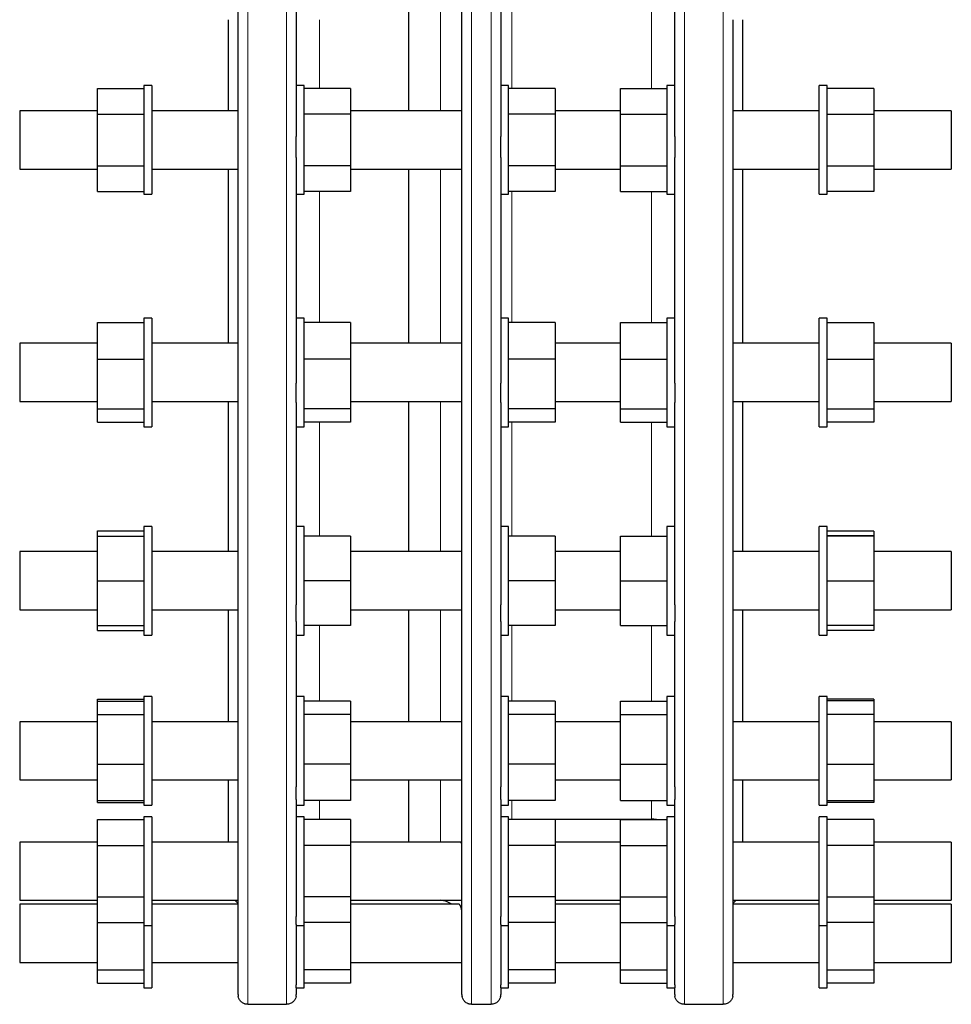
# Model space of a CAD drawing. Header units: millimetres. Extents: x 166 to 1872, y 135 to 1754.
# Tile 3 of 4: x 1392 to 1872, y 711 to 1218. Entities that reach past the tile are written whole.
import ezdxf

# ---------------------------------------------------------------- set-up
doc = ezdxf.new("R2010")
doc.units = ezdxf.units.MM

msp = doc.modelspace()

# ---------------------------------------------------------------- linework, layer by layer
at = {"color": 8, "linetype": 'Continuous', "lineweight": 18}
for p, q in [((1509.28, 1725.97), (1509.28, 711.01)), ((1529.28, 711.01), (1529.28, 1725.97)), ((1624.62, 1725.97), (1624.62, 711.01)), ((1634.62, 711.01), (1634.62, 1725.97)), ((1734.28, 1725.97), (1734.28, 711.01)), ((1754.28, 711.01), (1754.28, 1725.97)), ((1608.66, 1218.49), (1608.66, 1265.49)), ((1645.28, 1254.84), (1645.28, 1183.05)), ((1717.28, 1183.05), (1717.28, 1254.84)), ((1546.28, 1218.49), (1546.28, 1183.05)), ((1608.66, 1171.49), (1608.66, 1218.49)), ((1608.66, 1051.72), (1608.66, 1141.49)), ((1546.28, 1129.93), (1546.28, 1062.37)), ((1645.28, 1129.93), (1645.28, 1062.37)), ((1717.28, 1062.37), (1717.28, 1129.93)), ((1608.66, 944.33), (1608.66, 1021.72)), ((1546.28, 1011.06), (1546.28, 952.33)), ((1645.28, 1011.06), (1645.28, 952.33)), ((1717.28, 952.33), (1717.28, 1011.06)), ((1608.66, 856.65), (1608.66, 914.33)), ((1546.28, 906.33), (1546.28, 867.3)), ((1645.28, 906.33), (1645.28, 867.3)), ((1717.28, 867.3), (1717.28, 906.33)), ((1608.66, 794.65), (1608.66, 826.65)), ((1546.28, 815.99), (1546.28, 806.21)), ((1645.28, 815.99), (1645.28, 806.49)), ((1717.28, 806.49), (1717.28, 815.99)), ((1608.66, 764.64), (1608.66, 764.65))]:
    msp.add_line(p, q, dxfattribs=at)
at = {"color": 7, "linetype": 'Continuous', "lineweight": 25}
for p, q in [((1504.28, 715.99), (1504.28, 1720.99)), ((1619.62, 1218.49), (1619.62, 1720.99)), ((1534.28, 1278.7), (1534.28, 1158.28)), ((1639.62, 1278.7), (1639.62, 1158.28)), ((1729.28, 1158.28), (1729.28, 1278.7)), ((1592.12, 1265.49), (1592.12, 1218.49)), ((1499.28, 1171.49), (1499.28, 1218.49)), ((1592.12, 1218.49), (1592.12, 1171.49)), ((1619.62, 715.99), (1619.62, 1218.49)), ((1759.28, 1218.49), (1759.28, 715.99)), ((1764.28, 1171.49), (1764.28, 1218.49)), ((1431.78, 1183.05), (1455.78, 1183.05)), ((1431.78, 1169.77), (1431.78, 1183.05)), ((1459.78, 1184.49), (1455.78, 1184.49)), ((1455.78, 1184.49), (1455.78, 1128.49)), ((1459.78, 1184.49), (1459.78, 1128.49)), ((1538.28, 1184.49), (1534.28, 1184.49)), ((1538.28, 1128.49), (1538.28, 1184.49)), ((1562.28, 1183.05), (1538.28, 1183.05)), ((1562.28, 1183.05), (1562.28, 1169.77)), ((1643.62, 1184.49), (1639.62, 1184.49)), ((1643.62, 1128.49), (1643.62, 1184.49)), ((1667.62, 1183.05), (1643.62, 1183.05)), ((1667.62, 1183.05), (1667.62, 1169.77)), ((1701.28, 1183.05), (1725.28, 1183.05)), ((1701.28, 1169.77), (1701.28, 1183.05)), ((1729.28, 1184.49), (1725.28, 1184.49)), ((1725.28, 1184.49), (1725.28, 1128.49)), ((1807.78, 1184.49), (1803.78, 1184.49)), ((1803.78, 1128.49), (1803.78, 1184.49)), ((1807.78, 1128.49), (1807.78, 1184.49)), ((1831.78, 1183.05), (1807.78, 1183.05)), ((1831.78, 1183.05), (1831.78, 1169.62)), ((1431.78, 1171.49), (1391.78, 1171.49)), ((1391.78, 1171.49), (1391.78, 1141.49)), ((1431.78, 1143.21), (1431.78, 1169.77)), ((1431.78, 1169.77), (1455.78, 1169.77)), ((1504.28, 1171.49), (1459.78, 1171.49)), ((1562.28, 1169.77), (1538.28, 1169.77)), ((1619.62, 1171.49), (1562.28, 1171.49)), ((1562.28, 1169.77), (1562.28, 1143.21)), ((1667.62, 1169.77), (1643.62, 1169.77)), ((1701.28, 1171.49), (1667.62, 1171.49)), ((1667.62, 1169.77), (1667.62, 1143.21)), ((1701.28, 1143.21), (1701.28, 1169.77)), ((1701.28, 1169.77), (1725.28, 1169.77)), ((1803.78, 1171.49), (1759.28, 1171.49)), ((1831.78, 1169.62), (1807.78, 1169.62)), ((1871.78, 1171.49), (1831.78, 1171.49)), ((1831.78, 1169.62), (1831.78, 1143.06)), ((1871.78, 1171.49), (1871.78, 1141.49)), ((1534.28, 1147.53), (1534.28, 1158.28)), ((1639.62, 1147.53), (1639.62, 1158.28)), ((1729.28, 1158.28), (1729.28, 1147.53)), ((1534.28, 1147.53), (1534.28, 1031.21)), ((1639.62, 1147.53), (1639.62, 1031.21)), ((1729.28, 1031.21), (1729.28, 1147.53)), ((1431.78, 1129.93), (1431.78, 1143.21)), ((1431.78, 1143.21), (1455.78, 1143.21)), ((1562.28, 1143.21), (1538.28, 1143.21)), ((1562.28, 1143.21), (1562.28, 1129.93)), ((1667.62, 1143.21), (1643.62, 1143.21)), ((1667.62, 1143.21), (1667.62, 1129.93)), ((1701.28, 1143.21), (1725.28, 1143.21)), ((1701.28, 1129.93), (1701.28, 1143.21)), ((1831.78, 1143.06), (1807.78, 1143.06)), ((1831.78, 1143.06), (1831.78, 1129.93)), ((1391.78, 1141.49), (1431.78, 1141.49)), ((1459.78, 1141.49), (1504.28, 1141.49)), ((1499.28, 1051.72), (1499.28, 1141.49)), ((1562.28, 1141.49), (1619.62, 1141.49)), ((1592.12, 1141.49), (1592.12, 1051.72)), ((1667.62, 1141.49), (1701.28, 1141.49)), ((1759.28, 1141.49), (1803.78, 1141.49)), ((1764.28, 1051.72), (1764.28, 1141.49)), ((1831.78, 1141.49), (1871.78, 1141.49)), ((1431.78, 1129.93), (1455.78, 1129.93)), ((1455.78, 1128.49), (1459.78, 1128.49)), ((1534.28, 1128.49), (1538.28, 1128.49)), ((1562.28, 1129.93), (1538.28, 1129.93)), ((1639.62, 1128.49), (1643.62, 1128.49)), ((1667.62, 1129.93), (1643.62, 1129.93)), ((1701.28, 1129.93), (1725.28, 1129.93)), ((1725.28, 1128.49), (1729.28, 1128.49)), ((1803.78, 1128.49), (1807.78, 1128.49)), ((1831.78, 1129.93), (1807.78, 1129.93)), ((1431.78, 1043.59), (1431.78, 1062.37)), ((1431.78, 1062.37), (1455.78, 1062.37)), ((1459.78, 1064.72), (1455.78, 1064.72)), ((1455.78, 1064.72), (1455.78, 1008.72)), ((1459.78, 1064.72), (1459.78, 1008.72)), ((1538.28, 1064.72), (1534.28, 1064.72)), ((1538.28, 1008.72), (1538.28, 1064.72)), ((1562.28, 1062.37), (1538.28, 1062.37)), ((1562.28, 1062.37), (1562.28, 1043.59)), ((1643.62, 1064.72), (1639.62, 1064.72)), ((1643.62, 1008.72), (1643.62, 1064.72)), ((1667.62, 1062.37), (1643.62, 1062.37)), ((1667.62, 1062.37), (1667.62, 1043.59)), ((1701.28, 1062.37), (1725.28, 1062.37)), ((1701.28, 1043.59), (1701.28, 1062.37)), ((1729.28, 1064.72), (1725.28, 1064.72)), ((1725.28, 1064.72), (1725.28, 1008.72)), ((1807.78, 1064.72), (1803.78, 1064.72)), ((1803.78, 1008.72), (1803.78, 1064.72)), ((1807.78, 1008.72), (1807.78, 1064.72)), ((1831.78, 1062.32), (1807.78, 1062.32)), ((1831.78, 1062.32), (1831.78, 1043.42)), ((1431.78, 1051.72), (1391.78, 1051.72)), ((1391.78, 1051.72), (1391.78, 1021.72)), ((1504.28, 1051.72), (1459.78, 1051.72)), ((1619.62, 1051.72), (1562.28, 1051.72)), ((1701.28, 1051.72), (1667.62, 1051.72)), ((1803.78, 1051.72), (1759.28, 1051.72)), ((1871.78, 1051.72), (1831.78, 1051.72)), ((1871.78, 1051.72), (1871.78, 1021.72)), ((1431.78, 1043.59), (1455.78, 1043.59)), ((1431.78, 1017.94), (1431.78, 1043.59)), ((1562.28, 1043.59), (1538.28, 1043.59)), ((1562.28, 1043.59), (1562.28, 1017.94)), ((1667.62, 1043.59), (1643.62, 1043.59)), ((1667.62, 1043.59), (1667.62, 1017.94)), ((1701.28, 1043.59), (1725.28, 1043.59)), ((1701.28, 1017.94), (1701.28, 1043.59)), ((1831.78, 1043.42), (1807.78, 1043.42)), ((1831.78, 1043.42), (1831.78, 1017.81)), ((1534.28, 1021.2), (1534.28, 1031.21)), ((1639.62, 1021.2), (1639.62, 1031.21)), ((1729.28, 1031.21), (1729.28, 1021.2)), ((1391.78, 1021.72), (1431.78, 1021.72)), ((1459.78, 1021.72), (1504.28, 1021.72)), ((1499.28, 944.33), (1499.28, 1021.72)), ((1534.28, 1021.2), (1534.28, 916.9)), ((1562.28, 1021.72), (1619.62, 1021.72)), ((1592.12, 1021.72), (1592.12, 944.33)), ((1639.62, 1021.2), (1639.62, 916.9)), ((1667.62, 1021.72), (1701.28, 1021.72)), ((1729.28, 916.9), (1729.28, 1021.2)), ((1759.28, 1021.72), (1803.78, 1021.72)), ((1764.28, 944.33), (1764.28, 1021.72)), ((1831.78, 1021.72), (1871.78, 1021.72)), ((1431.78, 1017.94), (1455.78, 1017.94)), ((1431.78, 1011.06), (1431.78, 1017.94)), ((1562.28, 1017.94), (1538.28, 1017.94)), ((1562.28, 1017.94), (1562.28, 1011.06)), ((1667.62, 1017.94), (1643.62, 1017.94)), ((1667.62, 1017.94), (1667.62, 1011.06)), ((1701.28, 1017.94), (1725.28, 1017.94)), ((1701.28, 1011.06), (1701.28, 1017.94)), ((1831.78, 1017.81), (1807.78, 1017.81)), ((1831.78, 1017.81), (1831.78, 1011.11)), ((1431.78, 1011.06), (1455.78, 1011.06)), ((1562.28, 1011.06), (1538.28, 1011.06)), ((1667.62, 1011.06), (1643.62, 1011.06)), ((1701.28, 1011.06), (1725.28, 1011.06)), ((1831.78, 1011.11), (1807.78, 1011.11)), ((1455.78, 1008.72), (1459.78, 1008.72)), ((1534.28, 1008.72), (1538.28, 1008.72)), ((1639.62, 1008.72), (1643.62, 1008.72)), ((1725.28, 1008.72), (1729.28, 1008.72)), ((1803.78, 1008.72), (1807.78, 1008.72)), ((1431.78, 954.98), (1455.78, 954.98)), ((1431.78, 952.33), (1431.78, 954.98)), ((1459.78, 957.33), (1455.78, 957.33)), ((1455.78, 957.33), (1455.78, 901.33)), ((1459.78, 957.33), (1459.78, 901.33)), ((1538.28, 957.33), (1534.28, 957.33)), ((1538.28, 901.33), (1538.28, 957.33)), ((1643.62, 957.33), (1639.62, 957.33)), ((1643.62, 901.33), (1643.62, 957.33)), ((1729.28, 957.33), (1725.28, 957.33)), ((1725.28, 957.33), (1725.28, 901.33)), ((1807.78, 957.33), (1803.78, 957.33)), ((1803.78, 901.33), (1803.78, 957.33)), ((1807.78, 901.33), (1807.78, 957.33)), ((1831.78, 954.94), (1807.78, 954.94)), ((1831.78, 954.94), (1831.78, 952.41)), ((1431.78, 952.33), (1455.78, 952.33)), ((1431.78, 929.33), (1431.78, 952.33)), ((1562.28, 952.33), (1538.28, 952.33)), ((1562.28, 952.33), (1562.28, 929.33)), ((1667.62, 952.33), (1643.62, 952.33)), ((1667.62, 952.33), (1667.62, 929.33)), ((1701.28, 929.33), (1701.28, 952.33)), ((1701.28, 952.33), (1725.28, 952.33)), ((1831.78, 952.41), (1807.78, 952.41)), ((1831.78, 952.24), (1807.78, 952.24)), ((1831.78, 952.41), (1831.78, 952.24)), ((1831.78, 952.24), (1831.78, 929.15)), ((1431.78, 944.33), (1391.78, 944.33)), ((1391.78, 944.33), (1391.78, 914.33)), ((1504.28, 944.33), (1459.78, 944.33)), ((1619.62, 944.33), (1562.28, 944.33)), ((1701.28, 944.33), (1667.62, 944.33)), ((1803.78, 944.33), (1759.28, 944.33)), ((1871.78, 944.33), (1831.78, 944.33)), ((1871.78, 944.33), (1871.78, 914.33)), ((1431.78, 906.33), (1431.78, 929.33)), ((1431.78, 929.33), (1455.78, 929.33)), ((1562.28, 929.33), (1538.28, 929.33)), ((1562.28, 929.33), (1562.28, 906.33)), ((1667.62, 929.33), (1643.62, 929.33)), ((1667.62, 929.33), (1667.62, 906.33)), ((1701.28, 906.33), (1701.28, 929.33)), ((1701.28, 929.33), (1725.28, 929.33)), ((1831.78, 929.15), (1807.78, 929.15)), ((1831.78, 929.15), (1831.78, 906.24)), ((1391.78, 914.33), (1431.78, 914.33)), ((1459.78, 914.33), (1504.28, 914.33)), ((1499.28, 856.65), (1499.28, 914.33)), ((1534.28, 908.31), (1534.28, 916.9)), ((1562.28, 914.33), (1619.62, 914.33)), ((1592.12, 914.33), (1592.12, 856.65)), ((1639.62, 908.31), (1639.62, 916.9)), ((1667.62, 914.33), (1701.28, 914.33)), ((1729.28, 916.9), (1729.28, 908.31)), ((1759.28, 914.33), (1803.78, 914.33)), ((1764.28, 856.65), (1764.28, 914.33)), ((1831.78, 914.33), (1871.78, 914.33)), ((1431.78, 906.33), (1455.78, 906.33)), ((1431.78, 903.67), (1431.78, 906.33)), ((1431.78, 903.67), (1455.78, 903.67)), ((1534.28, 908.31), (1534.28, 823.15)), ((1562.28, 906.33), (1538.28, 906.33)), ((1639.62, 908.31), (1639.62, 823.15)), ((1667.62, 906.33), (1643.62, 906.33)), ((1701.28, 906.33), (1725.28, 906.33)), ((1729.28, 823.15), (1729.28, 908.31)), ((1831.78, 906.24), (1807.78, 906.24)), ((1831.78, 903.72), (1807.78, 903.72)), ((1831.78, 906.24), (1831.78, 903.72)), ((1455.78, 901.33), (1459.78, 901.33)), ((1534.28, 901.33), (1538.28, 901.33)), ((1639.62, 901.33), (1643.62, 901.33)), ((1725.28, 901.33), (1729.28, 901.33)), ((1803.78, 901.33), (1807.78, 901.33)), ((1431.78, 868.21), (1455.78, 868.21)), ((1431.78, 867.3), (1431.78, 868.21)), ((1459.78, 869.65), (1455.78, 869.65)), ((1455.78, 869.65), (1455.78, 813.65)), ((1459.78, 869.65), (1459.78, 813.65)), ((1538.28, 869.65), (1534.28, 869.65)), ((1538.28, 813.65), (1538.28, 869.65)), ((1643.62, 869.65), (1639.62, 869.65)), ((1643.62, 813.65), (1643.62, 869.65)), ((1729.28, 869.65), (1725.28, 869.65)), ((1725.28, 869.65), (1725.28, 813.65)), ((1807.78, 869.65), (1803.78, 869.65)), ((1803.78, 813.65), (1803.78, 869.65)), ((1807.78, 813.65), (1807.78, 869.65)), ((1831.78, 868.2), (1807.78, 868.2)), ((1831.78, 868.2), (1831.78, 867.34)), ((1431.78, 867.3), (1455.78, 867.3)), ((1431.78, 860.43), (1431.78, 867.3)), ((1562.28, 867.3), (1538.28, 867.3)), ((1562.28, 867.3), (1562.28, 860.43)), ((1667.62, 867.3), (1643.62, 867.3)), ((1667.62, 867.3), (1667.62, 860.43)), ((1701.28, 867.3), (1725.28, 867.3)), ((1701.28, 860.43), (1701.28, 867.3)), ((1831.78, 867.34), (1807.78, 867.34)), ((1831.78, 867.34), (1831.78, 860.3)), ((1431.78, 860.43), (1455.78, 860.43)), ((1431.78, 834.77), (1431.78, 860.43)), ((1562.28, 860.43), (1538.28, 860.43)), ((1562.28, 860.43), (1562.28, 834.77)), ((1667.62, 860.43), (1643.62, 860.43)), ((1667.62, 860.43), (1667.62, 834.77)), ((1701.28, 834.77), (1701.28, 860.43)), ((1701.28, 860.43), (1725.28, 860.43)), ((1831.78, 860.3), (1807.78, 860.3)), ((1831.78, 860.3), (1831.78, 834.61)), ((1431.78, 856.65), (1391.78, 856.65)), ((1391.78, 856.65), (1391.78, 856.27)), ((1391.78, 856.27), (1391.78, 826.65)), ((1504.28, 856.65), (1459.78, 856.65)), ((1619.32, 856.65), (1562.28, 856.65)), ((1701.28, 856.65), (1667.62, 856.65)), ((1803.78, 856.65), (1759.28, 856.65)), ((1871.78, 856.65), (1831.78, 856.65)), ((1871.78, 856.65), (1871.78, 856.27)), ((1871.78, 856.27), (1871.78, 826.65)), ((1431.78, 834.77), (1455.78, 834.77)), ((1431.78, 815.99), (1431.78, 834.77)), ((1562.28, 834.77), (1538.28, 834.77)), ((1562.28, 834.77), (1562.28, 815.99)), ((1667.62, 834.77), (1643.62, 834.77)), ((1667.62, 834.77), (1667.62, 815.99)), ((1701.28, 815.99), (1701.28, 834.77)), ((1701.28, 834.77), (1725.28, 834.77)), ((1831.78, 834.61), (1807.78, 834.61)), ((1831.78, 834.61), (1831.78, 815.95)), ((1391.78, 826.65), (1431.78, 826.65)), ((1459.78, 826.65), (1504.28, 826.65)), ((1499.28, 794.65), (1499.28, 826.65)), ((1534.28, 816.55), (1534.28, 823.15)), ((1562.28, 826.65), (1619.62, 826.65)), ((1592.12, 826.65), (1592.12, 794.65)), ((1639.62, 816.55), (1639.62, 823.15)), ((1667.62, 826.65), (1701.28, 826.65)), ((1729.28, 823.15), (1729.28, 816.55)), ((1759.28, 826.65), (1803.78, 826.65)), ((1764.28, 794.65), (1764.28, 826.65)), ((1831.78, 826.65), (1871.78, 826.65)), ((1431.78, 815.99), (1455.78, 815.99)), ((1431.78, 815.09), (1431.78, 815.99)), ((1431.78, 815.09), (1455.78, 815.09)), ((1455.78, 813.65), (1459.78, 813.65)), ((1534.28, 816.55), (1534.28, 756.34)), ((1534.28, 813.65), (1538.28, 813.65)), ((1562.28, 815.99), (1538.28, 815.99)), ((1639.62, 816.55), (1639.62, 756.34)), ((1639.62, 813.65), (1643.62, 813.65)), ((1667.62, 815.99), (1643.62, 815.99)), ((1701.28, 815.99), (1725.28, 815.99)), ((1725.28, 813.65), (1729.28, 813.65)), ((1729.28, 756.34), (1729.28, 816.55)), ((1803.78, 813.65), (1807.78, 813.65)), ((1831.78, 815.95), (1807.78, 815.95)), ((1831.78, 815.09), (1807.78, 815.09)), ((1831.78, 815.95), (1831.78, 815.09)), ((1459.78, 807.65), (1455.78, 807.65)), ((1455.78, 807.65), (1455.78, 751.65)), ((1459.78, 807.65), (1459.78, 751.65)), ((1538.28, 807.65), (1534.28, 807.65)), ((1538.28, 751.65), (1538.28, 807.65)), ((1643.62, 807.65), (1639.62, 807.65)), ((1643.62, 751.65), (1643.62, 807.65)), ((1729.28, 807.65), (1725.28, 807.65)), ((1725.28, 807.65), (1725.28, 751.65)), ((1807.78, 807.65), (1803.78, 807.65)), ((1803.78, 751.65), (1803.78, 807.65)), ((1807.78, 751.65), (1807.78, 807.65)), ((1431.78, 806.21), (1455.78, 806.21)), ((1431.78, 792.93), (1431.78, 806.21)), ((1562.28, 806.21), (1538.28, 806.21)), ((1562.28, 806.21), (1562.28, 792.93)), ((1643.62, 806.49), (1645.28, 806.49)), ((1667.62, 806.21), (1643.62, 806.21)), ((1645.28, 806.49), (1717.28, 806.49)), ((1667.62, 806.21), (1667.62, 792.93)), ((1701.28, 806.21), (1725.28, 806.21)), ((1701.28, 792.93), (1701.28, 806.21)), ((1831.78, 806.2), (1807.78, 806.2)), ((1831.78, 806.2), (1831.78, 792.78)), ((1431.78, 794.65), (1391.78, 794.65)), ((1391.78, 794.65), (1391.78, 792.91)), ((1391.78, 792.91), (1391.78, 764.65)), ((1431.78, 766.37), (1431.78, 792.93)), ((1431.78, 792.93), (1455.78, 792.93)), ((1504.28, 794.65), (1459.78, 794.65)), ((1562.28, 792.93), (1538.28, 792.93)), ((1618.69, 794.65), (1562.28, 794.65)), ((1562.28, 792.93), (1562.28, 766.37)), ((1667.62, 792.93), (1643.62, 792.93)), ((1701.28, 794.65), (1667.62, 794.65)), ((1667.62, 792.93), (1667.62, 766.37)), ((1701.28, 766.37), (1701.28, 792.93)), ((1701.28, 792.93), (1725.28, 792.93)), ((1803.78, 794.65), (1759.28, 794.65)), ((1831.78, 792.78), (1807.78, 792.78)), ((1871.78, 794.65), (1831.78, 794.65)), ((1831.78, 792.78), (1831.78, 766.22)), ((1871.78, 794.65), (1871.78, 792.91)), ((1871.78, 792.91), (1871.78, 764.65)), ((1431.78, 766.37), (1455.78, 766.37)), ((1431.78, 753.09), (1431.78, 766.37)), ((1562.28, 766.37), (1538.28, 766.37)), ((1562.28, 766.37), (1562.28, 753.09)), ((1667.62, 766.37), (1643.62, 766.37)), ((1667.62, 766.37), (1667.62, 753.09)), ((1701.28, 766.37), (1725.28, 766.37)), ((1701.28, 753.09), (1701.28, 766.37)), ((1391.78, 764.65), (1431.78, 764.65)), ((1431.78, 762.55), (1391.78, 762.55)), ((1391.78, 762.55), (1391.78, 758.56)), ((1459.78, 764.65), (1504.28, 764.65)), ((1504.28, 762.55), (1459.78, 762.55)), ((1502.62, 764.65), (1504.28, 762.99)), ((1562.28, 764.65), (1619.62, 764.65)), ((1618.19, 762.55), (1562.28, 762.55)), ((1608.54, 764.65), (1608.66, 764.64)), ((1667.62, 764.65), (1701.28, 764.65)), ((1701.28, 762.55), (1667.62, 762.55)), ((1759.28, 762.99), (1760.93, 764.65)), ((1759.28, 764.65), (1803.78, 764.65)), ((1803.78, 762.55), (1759.28, 762.55)), ((1831.78, 766.22), (1807.78, 766.22)), ((1831.78, 766.22), (1831.78, 753.09)), ((1831.78, 764.65), (1871.78, 764.65)), ((1871.78, 762.55), (1831.78, 762.55)), ((1871.78, 762.55), (1871.78, 758.56)), ((1391.78, 758.56), (1391.78, 732.55)), ((1534.28, 752.19), (1534.28, 756.34)), ((1639.62, 752.19), (1639.62, 756.34)), ((1729.28, 756.34), (1729.28, 752.19)), ((1871.78, 758.56), (1871.78, 732.55)), ((1431.78, 753.09), (1455.78, 753.09)), ((1431.78, 728.77), (1431.78, 753.09)), ((1455.78, 751.65), (1459.78, 751.65)), ((1455.78, 751.65), (1455.78, 719.55)), ((1459.78, 751.65), (1459.78, 719.55)), ((1534.28, 752.19), (1534.28, 721.02)), ((1534.28, 751.65), (1538.28, 751.65)), ((1562.28, 753.09), (1538.28, 753.09)), ((1538.28, 719.55), (1538.28, 751.65)), ((1562.28, 753.09), (1562.28, 728.77)), ((1639.62, 752.19), (1639.62, 721.02)), ((1639.62, 751.65), (1643.62, 751.65)), ((1667.62, 753.09), (1643.62, 753.09)), ((1643.62, 719.55), (1643.62, 751.65)), ((1667.62, 753.09), (1667.62, 728.77)), ((1701.28, 753.09), (1725.28, 753.09)), ((1701.28, 728.77), (1701.28, 753.09)), ((1725.28, 751.65), (1729.28, 751.65)), ((1725.28, 751.65), (1725.28, 719.55)), ((1729.28, 721.02), (1729.28, 752.19)), ((1803.78, 751.65), (1807.78, 751.65)), ((1803.78, 719.55), (1803.78, 751.65)), ((1831.78, 753.09), (1807.78, 753.09)), ((1807.78, 719.55), (1807.78, 751.65)), ((1831.78, 753.09), (1831.78, 728.65)), ((1391.78, 732.55), (1431.78, 732.55)), ((1459.78, 732.55), (1504.28, 732.55)), ((1562.28, 732.55), (1619.62, 732.55)), ((1667.62, 732.55), (1701.28, 732.55)), ((1759.28, 732.55), (1803.78, 732.55)), ((1831.78, 732.55), (1871.78, 732.55)), ((1431.78, 728.77), (1455.78, 728.77)), ((1431.78, 721.9), (1431.78, 728.77)), ((1562.28, 728.77), (1538.28, 728.77)), ((1562.28, 728.77), (1562.28, 721.9)), ((1667.62, 728.77), (1643.62, 728.77)), ((1667.62, 728.77), (1667.62, 721.9)), ((1701.28, 728.77), (1725.28, 728.77)), ((1701.28, 721.9), (1701.28, 728.77)), ((1831.78, 728.65), (1807.78, 728.65)), ((1831.78, 728.65), (1831.78, 721.95)), ((1431.78, 721.9), (1455.78, 721.9)), ((1534.28, 719.55), (1534.28, 721.02)), ((1562.28, 721.9), (1538.28, 721.9)), ((1639.62, 719.55), (1639.62, 721.02)), ((1667.62, 721.9), (1643.62, 721.9)), ((1701.28, 721.9), (1725.28, 721.9)), ((1729.28, 721.02), (1729.28, 719.55)), ((1831.78, 721.95), (1807.78, 721.95)), ((1455.78, 719.55), (1459.78, 719.55)), ((1534.28, 719.55), (1538.28, 719.55)), ((1534.28, 719.55), (1534.28, 715.99)), ((1639.62, 719.55), (1643.62, 719.55)), ((1639.62, 719.55), (1639.62, 715.99)), ((1725.28, 719.55), (1729.28, 719.55)), ((1729.28, 715.99), (1729.28, 719.55)), ((1803.78, 719.55), (1807.78, 719.55)), ((1509.28, 711.01), (1529.28, 711.01)), ((1624.62, 711.01), (1634.62, 711.01)), ((1734.28, 711.01), (1754.28, 711.01))]:
    msp.add_line(p, q, dxfattribs=at)
for centre, radius, start, end in [((1717.28, 794.49), 12, 77.4952, 90), ((1607.62, 752.68), 12, 55.3488, 85), ((1509.28, 715.99), 5, 180, 191.5828), ((1529.28, 715.99), 5, 348.4145, 0), ((1624.62, 715.99), 5, 180, 191.5828), ((1634.62, 715.99), 5, 348.4145, 360), ((1734.28, 715.99), 5, 180, 191.5828), ((1754.28, 715.99), 5, 348.4145, 0)]:
    msp.add_arc(centre, radius, start, end, dxfattribs=at)
for points, knots in [([(1619.62, 856.2), (1619.61, 856.24), (1619.61, 856.37), (1619.56, 856.52), (1619.46, 856.63), (1619.37, 856.64), (1619.32, 856.64)], [0, 0, 0, 0, 0.1382393, 0.4433287, 0.7484692, 1, 1, 1, 1]), ([(1619.62, 792.77), (1619.61, 792.85), (1619.61, 793.11), (1619.56, 793.49), (1619.45, 793.89), (1619.3, 794.21), (1619.12, 794.44), (1618.93, 794.59), (1618.78, 794.65), (1618.7, 794.64), (1618.69, 794.64)], [0, 0, 0, 0, 0.066398, 0.212936, 0.359499, 0.510228, 0.660972, 0.81043, 0.959889, 1, 1, 1, 1]), ([(1619.62, 758.35), (1619.6, 758.71), (1619.57, 759.46), (1619.41, 760.28), (1619.22, 760.9), (1619.05, 761.35), (1618.87, 761.74), (1618.68, 762.07), (1618.49, 762.33), (1618.32, 762.5), (1618.22, 762.57), (1618.19, 762.55), (1618.19, 762.55)], [0, 0, 0, 0, 0.141993, 0.286421, 0.378498, 0.470581, 0.56455, 0.658519, 0.767371, 0.876211, 0.988673, 1, 1, 1, 1]), ([(1509.28, 711.01), (1508.93, 711.01), (1508.6, 711.04), (1508.11, 711.14), (1507.95, 711.18), (1507.64, 711.28), (1507.49, 711.33), (1507.05, 711.51), (1506.78, 711.66), (1506.28, 711.98), (1506.06, 712.16), (1505.65, 712.54), (1505.47, 712.75), (1505.14, 713.17), (1505, 713.38), (1504.64, 714.05), (1504.47, 714.51), (1504.38, 714.99)], [0, 0, 0, 0, 0.125, 0.125, 0.1875, 0.1875, 0.25, 0.25, 0.375, 0.375, 0.5, 0.5, 0.625, 0.625, 0.75, 0.75, 1, 1, 1, 1]), ([(1534.17, 714.99), (1534.08, 714.51), (1533.91, 714.05), (1533.55, 713.39), (1533.41, 713.17), (1533.09, 712.75), (1532.91, 712.55), (1532.5, 712.17), (1532.27, 711.98), (1531.77, 711.66), (1531.51, 711.52), (1530.92, 711.27), (1530.61, 711.17), (1529.96, 711.04), (1529.62, 711.01), (1529.28, 711.01)], [0, 0, 0, 0, 0.25, 0.25, 0.375, 0.375, 0.5, 0.5, 0.625, 0.625, 0.75, 0.75, 0.875, 0.875, 1, 1, 1, 1]), ([(1624.62, 711.01), (1624.27, 711.01), (1623.94, 711.04), (1623.45, 711.14), (1623.29, 711.18), (1622.98, 711.28), (1622.83, 711.33), (1622.39, 711.51), (1622.12, 711.66), (1621.62, 711.98), (1621.4, 712.16), (1620.99, 712.54), (1620.8, 712.75), (1620.48, 713.17), (1620.34, 713.38), (1619.98, 714.05), (1619.81, 714.51), (1619.72, 714.99)], [0, 0, 0, 0, 0.125, 0.125, 0.1875, 0.1875, 0.25, 0.25, 0.375, 0.375, 0.5, 0.5, 0.625, 0.625, 0.75, 0.75, 1, 1, 1, 1]), ([(1639.51, 714.99), (1639.42, 714.51), (1639.25, 714.05), (1638.89, 713.39), (1638.75, 713.17), (1638.43, 712.75), (1638.24, 712.55), (1637.84, 712.17), (1637.61, 711.98), (1637.11, 711.66), (1636.85, 711.52), (1636.26, 711.27), (1635.95, 711.17), (1635.3, 711.04), (1634.96, 711.01), (1634.62, 711.01)], [0, 0, 0, 0, 0.25, 0.25, 0.375, 0.375, 0.5, 0.5, 0.625, 0.625, 0.75, 0.75, 0.875, 0.875, 1, 1, 1, 1]), ([(1734.28, 711.01), (1733.93, 711.01), (1733.6, 711.04), (1733.11, 711.14), (1732.95, 711.18), (1732.64, 711.28), (1732.49, 711.33), (1732.05, 711.51), (1731.78, 711.66), (1731.28, 711.98), (1731.06, 712.16), (1730.65, 712.54), (1730.47, 712.75), (1730.14, 713.17), (1730, 713.38), (1729.64, 714.05), (1729.47, 714.51), (1729.38, 714.99)], [0, 0, 0, 0, 0.125, 0.125, 0.1875, 0.1875, 0.25, 0.25, 0.375, 0.375, 0.5, 0.5, 0.625, 0.625, 0.75, 0.75, 1, 1, 1, 1]), ([(1759.17, 714.99), (1759.08, 714.51), (1758.91, 714.05), (1758.55, 713.39), (1758.41, 713.17), (1758.09, 712.75), (1757.91, 712.55), (1757.5, 712.17), (1757.27, 711.98), (1756.77, 711.66), (1756.51, 711.52), (1755.92, 711.27), (1755.61, 711.17), (1754.96, 711.04), (1754.62, 711.01), (1754.28, 711.01)], [0, 0, 0, 0, 0.25, 0.25, 0.375, 0.375, 0.5, 0.5, 0.625, 0.625, 0.75, 0.75, 0.875, 0.875, 1, 1, 1, 1])]:
    msp.add_open_spline(points, degree=3, knots=knots, dxfattribs=at)

doc.saveas('drawing.dxf')
